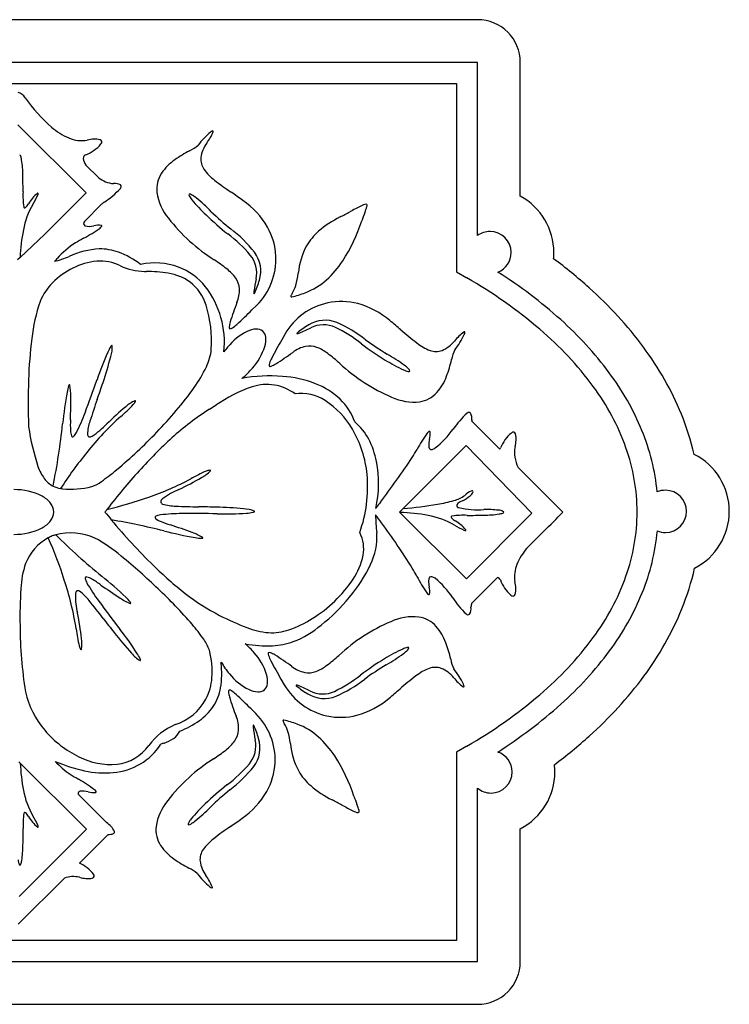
# Model space of a CAD drawing. Extents: x -0.04 to 8.28, y -0.08 to 5.68.
# Tile 2 of 2: x 4.13 to 8.28, y -0.08 to 5.68. Entities that reach past the tile are written whole.
import ezdxf

# ---------------------------------------------------------------- set-up
doc = ezdxf.new("R2010")
doc.units = 0

msp = doc.modelspace()

# ---------------------------------------------------------------- linework, layer by layer
at = {"color": 7, "linetype": 'CONTINUOUS'}
for p, q in [((6.808538, 5.433589), (1.422981, 5.433589)), ((6.808538, 4.419999), (6.808538, 5.433589)), ((1.546314, 5.310255), (6.685204, 5.310255)), ((6.685204, 5.310255), (6.685204, 4.279194)), ((4.118103, 5.068951), (4.517185, 4.669871)), ((4.590006, 4.75912), (4.516013, 4.833113)), ((4.517185, 4.669871), (4.272893, 4.425578)), ((4.50721, 4.502919), (4.607729, 4.603439)), ((4.272893, 4.425578), (4.131446, 4.292138)), ((4.131446, 4.292138), (4.116216, 4.277769)), ((6.685204, 4.279194), (6.685204, 4.208387)), ((4.859029, 4.210785), (4.868087, 4.210528)), ((6.685204, 4.208387), (6.746356, 4.172685)), ((5.487833, 3.984948), (5.516079, 4.01263)), ((5.682239, 3.844696), (5.662651, 3.810333)), ((4.180342, 3.301953), (4.180342, 3.301953)), ((6.938466, 3.170739), (6.77531, 3.333894)), ((6.373353, 2.822902), (6.741381, 3.190927)), ((6.741381, 3.190927), (7.125278, 2.795024)), ((6.938775, 3.171134), (6.938466, 3.170739)), ((7.3074, 2.801807), (7.045417, 3.063789)), ((4.640346, 2.818882), (4.640346, 2.818883)), ((6.211418, 2.785671), (6.211418, 2.785671)), ((6.35226, 2.801808), (6.373353, 2.822902)), ((6.354077, 2.799991), (6.35226, 2.801808)), ((6.743616, 2.410453), (6.354077, 2.799991)), ((7.125278, 2.795024), (6.743616, 2.410453)), ((7.095438, 2.589846), (7.195628, 2.690037)), ((6.773547, 2.267953), (6.925064, 2.419471)), ((5.306885, 1.91827), (5.307276, 1.920599)), ((5.657724, 1.82501), (5.677316, 1.790638)), ((5.511156, 1.622705), (5.482901, 1.650395)), ((6.746354, 1.432267), (6.685204, 1.396566)), ((6.685204, 1.396566), (6.685204, 1.325758)), ((4.124101, 1.341002), (4.132171, 1.332932)), ((4.132171, 1.332932), (4.519097, 0.94601)), ((6.685204, 1.325758), (6.685204, 0.294701)), ((6.808538, 0.171369), (6.808538, 1.186828)), ((4.637123, 0.98496), (4.470547, 1.151534)), ((4.519097, 0.94601), (4.125396, 0.552309)), ((4.477924, 0.74786), (4.645531, 0.91547)), ((4.120014, 0.389951), (4.389952, 0.659888)), ((6.685204, 0.294701), (1.546314, 0.294701)), ((1.422981, 0.171369), (6.808538, 0.171369))]:
    msp.add_line(p, q, dxfattribs=at)
for centre, radius, start, end in [((4.106492, 5.198137), 0.060776, 27.119514, 77.712766), ((4.986693, 5.817795), 1.016298, 215.62379, 228.639069), ((4.570776, 5.350099), 0.390437, 229.096628, 246.672066), ((5.568465, 4.646521), 0.497952, 130.388801, 142.566889), ((4.97761, 5.142561), 0.30553, 323.484411, 337.71464), ((5.267754, 5.001282), 0.032902, 107.640892, 131.841658), ((5.257889, 5.029171), 0.003467, 314.490086, 451.755645), ((4.492236, 5.165619), 0.189939, 246.390359, 279.626887), ((4.438454, 5.095228), 0.216166, 291.10535, 319.970005), ((4.567991, 4.826073), 0.158508, 78.439013, 106.11303), ((4.594735, 4.967585), 0.014668, 309.041733, 429.973696), ((5.374303, 4.850297), 0.187202, 143.838885, 171.941708), ((5.506472, 4.192744), 0.819034, 117.944469, 124.999018), ((5.04127, 5.095955), 0.19725, 294.369823, 311.92316), ((4.128019, 4.884102), 0.006639, 6.558484, 84.690711), ((4.041795, 4.849277), 0.099406, 8.274486, 20.974716), ((3.489416, 4.767673), 0.65778, 0.373149, 8.384189), ((4.522564, 4.872915), 0.021579, 106.896063, 186.130317), ((4.581897, 4.881012), 0.081456, 187.33637, 216.018071), ((5.205066, 4.618999), 0.296997, 124.532698, 146.073902), ((5.292892, 4.867741), 0.104314, 175.161583, 214.693091), ((5.102232, 4.691182), 0.1714, 146.909868, 186.126561), ((5.442171, 4.975198), 0.288236, 215.366044, 233.126019), ((-0.417535, 4.67512), 4.565744, 0.007286, 1.215299), ((4.693782, 4.891306), 0.168056, 231.86565, 264.668748), ((6.403498, 6.201652), 1.846494, 232.099562, 235.842477), ((4.572846, 4.652378), 0.425277, 176.856268, 188.639866), ((4.387079, 4.483635), 0.240695, 130.046192, 149.381288), ((4.234189, 4.666301), 0.002537, 22.607207, 141.125156), ((4.343081, 5.039214), 0.508026, 303.598497, 317.50588), ((4.68605, 4.650635), 0.073765, 63.888578, 96.134673), ((4.708902, 4.706825), 0.013905, 309.104973, 406.261315), ((5.239623, 4.719728), 0.311356, 188.652064, 219.571724), ((2.260236, 0.196829), 5.449096, 54.362972, 55.243031), ((3.875511, 4.814544), 0.391886, 327.22035, 336.323755), ((4.216195, 4.666269), 0.020361, 333.470392, 362.836342), ((5.258541, 3.770939), 1.056698, 126.891227, 128.016736), ((5.125874, 4.658305), 0.007116, 138.480175, 226.825693), ((5.121894, 4.642581), 0.020485, 52.517503, 93.771456), ((5.245896, 4.719097), 0.141249, 207.848123, 219.475368), ((5.023443, 4.467943), 0.220777, 51.355678, 59.841886), ((5.877902, 5.23582), 0.957602, 219.299585, 226.547605), ((4.540293, 3.865497), 0.99303, 44.370633, 51.28986), ((5.155782, 4.223303), 0.48965, 30.144536, 55.212743), ((4.618498, 4.365411), 0.476589, 150.184866, 169.420744), ((4.15807, 4.588254), 0.005679, 177.602717, 310.659171), ((4.105517, 4.648376), 0.085532, 311.12394, 330.475875), ((6.433566, 5.77633), 1.697098, 225.787484, 230.910936), ((1.144299, 13.873472), 10.532194, 297.474569, 297.828886), ((7.023033, 2.769037), 2.032405, 116.204597, 118.249543), ((6.167403, 4.521104), 0.082799, 97.785327, 120.348561), ((7.355566, 4.080157), 1.296911, 158.533824, 160.830392), ((5.880611, 4.6683), 0.291062, 337.040877, 344.534556), ((6.154872, 4.595409), 0.007843, 322.980411, 440.347696), ((4.520024, 4.491477), 0.017179, 138.237032, 234.216817), ((5.827952, 5.16377), 1.048235, 217.794397, 237.68052), ((6.523742, 5.909009), 1.890488, 226.370041, 231.489828), ((6.27404, 3.98933), 0.603869, 116.62909, 130.954289), ((5.149241, 4.82914), 1.033154, 327.337328, 341.774841), ((5.139992, 4.257142), 1.009153, 168.814092, 178.012685), ((4.105296, 5.15493), 0.848807, 297.928229, 305.56751), ((4.536622, 4.560844), 0.08746, 252.264198, 287.238738), ((4.59034, 4.38514), 0.096273, 80.408213, 106.783347), ((4.577035, 4.493827), 0.036663, 306.835524, 327.543207), ((4.604994, 4.476523), 0.003806, 321.458034, 428.610857), ((4.898813, 3.844512), 0.770486, 38.315002, 52.907279), ((5.249883, 4.282218), 0.378708, 2.72444, 29.586153), ((6.108609, 4.181966), 0.349954, 131.171248, 149.31321), ((6.881912, 4.321908), 0.122497, 90.136576, 126.797284), ((6.881616, 4.320857), 0.123548, 359.998957, 449.99826), ((5.750182, 2.191554), 2.540687, 119.402608, 120.658748), ((4.873519, 3.794531), 0.792007, 40.268647, 53.319792), ((4.694209, 3.99132), 0.454124, 121.841673, 139.614633), ((4.619565, 3.8688), 0.47415, 93.006436, 115.153789), ((4.59672, 4.020399), 0.321905, 70.161892, 90.360283), ((4.534549, 3.859183), 0.494667, 52.414685, 69.725124), ((5.359955, 4.21347), 0.179955, 342.41014, 397.172341), ((6.181892, 4.159736), 0.424714, 151.78038, 174.62888), ((4.238329, 4.697131), 0.43773, 282.326277, 294.237646), ((4.29337, 4.325526), 0.067933, 304.425959, 323.96038), ((4.611184, 3.895625), 0.37582, 94.784769, 117.145983), ((4.601454, 4.017359), 0.253699, 62.712308, 94.888076), ((4.561447, 3.224782), 1.267936, 52.051228, 56.16027), ((5.351048, 4.20118), 0.164804, 347.958186, 399.705245), ((5.245934, 4.28355), 0.382591, 314.917912, 362.497053), ((5.545979, 4.580823), 0.565164, 312.064632, 326.823528), ((6.881751, 4.320944), 0.123414, 291.808875, 359.958351), ((4.640636, 3.827891), 0.449555, 116.547384, 135.278187), ((4.867118, 4.573879), 0.363184, 245.717586, 268.723779), ((4.920204, 3.848761), 0.411079, 70.309748, 101.781917), ((4.864435, 3.360796), 0.84974, 80.939795, 89.753726), ((4.926328, 3.889457), 0.370784, 38.541756, 69.081693), ((5.186926, 4.022583), 0.254192, 35.924002, 52.640704), ((4.951601, 3.904344), 0.299248, 54.440652, 81.032651), ((5.291387, 4.100471), 0.123915, 4.153765, 35.098853), ((6.261246, 3.999887), 0.767393, 167.437537, 173.033305), ((5.129111, 4.263683), 0.415757, 334.088495, 345.429066), ((5.222085, 4.267357), 0.54123, 345.113395, 352.79663), ((5.669514, 4.44405), 0.38086, 289.892986, 312.053054), ((5.310203, 1.682725), 2.874445, 49.605338, 60.02461), ((5.417926, 1.830915), 2.814582, 48.17536, 57.562718), ((4.544636, 3.916453), 0.31906, 134.447455, 158.31524), ((4.955728, 3.928803), 0.277163, 17.7514, 52.193571), ((4.78942, 3.793743), 0.537607, 354.291741, 397.42889), ((5.222223, 4.101838), 0.192903, 337.509129, 362.260482), ((5.533154, 4.087482), 0.034079, 170.739894, 190.92032), ((5.547575, 4.191188), 0.207338, 328.112634, 342.346743), ((5.236822, 3.698858), 1.044037, 161.256216, 173.50812), ((5.501285, 4.081852), 0.001794, 207.424678, 364.882109), ((5.719508, 4.06514), 0.003809, 157.685504, 294.998585), ((5.785804, 4.040679), 0.074471, 146.611984, 159.642341), ((5.62776, 4.499861), 0.448007, 282.02759, 292.486429), ((6.010673, 3.655839), 0.378706, 75.152056, 102.013543), ((4.551307, 3.80434), 0.700292, 356.0191, 377.361519), ((7.000773, 3.403173), 1.717989, 158.670954, 162.683541), ((3.501596, 5.969926), 2.808073, 312.529787, 315.018159), ((6.012961, 3.65237), 0.382578, 102.240544, 149.820563), ((5.977635, 3.549846), 0.489649, 49.525529, 74.593509), ((5.916189, 3.744806), 0.179951, 67.565784, 122.328417), ((2.820849, -0.274045), 5.448162, 49.49469, 50.374978), ((5.904399, 2.371752), 2.087151, 36.653485, 48.226324), ((5.36399, 3.882861), 0.009719, 162.193, 238.463221), ((5.494009, 3.872085), 0.139949, 162.344529, 174.362178), ((5.359822, 3.895595), 0.021038, 267.504132, 311.382811), ((5.239402, 4.074975), 0.236924, 304.538954, 312.60287), ((5.520776, 3.736082), 0.137199, 93.647901, 116.037718), ((5.516262, 3.817832), 0.055332, 51.485137, 94.368342), ((5.513392, 3.820279), 0.055333, 4.695165, 47.578592), ((6.023459, 3.534347), 0.41573, 119.308137, 130.649394), ((5.480378, 4.562031), 0.767313, 291.70439, 297.300617), ((5.906569, 3.733064), 0.164801, 65.032473, 116.780838), ((5.634779, 3.167803), 0.791998, 51.417447, 64.468821), ((5.676682, 3.204979), 0.770477, 51.830434, 66.422711), ((7.573439, 5.259728), 1.846415, 228.895027, 232.637942), ((5.889497, 2.359622), 1.983512, 36.435551, 49.678349), ((6.788238, 3.490448), 2.60926, 172.812739, 178.108218), ((5.617482, 3.544707), 0.351613, 116.50771, 140.6738), ((5.431952, 3.811861), 0.1372, 343.025259, 365.415076), ((8.087503, 2.394458), 2.807954, 149.719282, 152.207655), ((5.752947, 3.847998), 0.001794, 99.859308, 257.307424), ((5.750285, 3.880248), 0.034076, 273.816059, 293.998077), ((7.154524, 5.180727), 1.69715, 233.827303, 238.950525), ((6.911974, 3.611384), 0.305543, 127.023291, 141.253062), ((6.281937, 4.056623), 0.497952, 322.170493, 334.348581), ((6.731005, 3.853606), 0.003468, 12.984562, 150.243398), ((6.701529, 3.856052), 0.032897, 332.894245, 357.096824), ((4.864563, 3.641476), 0.240731, 147.539215, 156.611957), ((4.50597, 3.76622), 0.164701, 340.613546, 363.483829), ((4.680586, 3.758933), 0.02246, 127.151735, 148.460528), ((4.668476, 3.775322), 0.002097, 25.597541, 133.865126), ((4.968617, 3.778449), 0.282209, 333.448118, 355.38089), ((5.676076, 3.489514), 0.431952, 139.93608, 144.512946), ((5.227755, 3.877209), 0.351591, 318.387369, 342.555045), ((5.843266, 3.583205), 0.192902, 102.477286, 127.228639), ((5.824349, 3.649747), 0.123912, 69.638947, 100.584035), ((5.775602, 3.528908), 0.254188, 52.097853, 68.814554), ((7.259937, 5.301688), 1.890562, 233.247551, 238.36688), ((6.631923, 4.018083), 0.288222, 231.612375, 249.372578), ((6.565983, 3.846386), 0.10431, 250.045721, 289.577452), ((6.528402, 3.920681), 0.187198, 292.797029, 320.8994), ((6.850698, 3.661108), 0.197247, 152.815359, 170.368924), ((6.507846, 2.920053), 2.035395, 156.335051, 161.172159), ((2.738895, 4.201528), 1.983897, 341.134457, 345.701242), ((5.812902, 3.592991), 0.236905, 152.135004, 160.199149), ((4.715096, 5.12556), 1.718057, 302.054319, 306.066676), ((5.163167, 2.721079), 1.267908, 48.576874, 52.685916), ((6.773105, 4.505752), 0.957555, 238.190297, 245.438546), ((5.788205, 2.863641), 0.992969, 53.447559, 60.367016), ((5.858868, 3.881226), 0.819024, 339.738793, 346.793342), ((4.47679, 4.00612), 0.824093, 324.733619, 334.573962), ((5.179445, 3.907762), 0.408104, 307.658002, 319.684565), ((5.608805, 3.66381), 0.021036, 153.356148, 197.237036), ((5.595432, 3.664602), 0.00972, 226.282743, 302.549688), ((5.551935, 3.7876), 0.139948, 290.375422, 302.392614), ((6.716148, 4.439155), 1.048224, 227.057721, 246.943844), ((6.434184, 3.763126), 0.141246, 245.26302, 256.890722), ((6.247888, 3.484115), 0.220767, 44.893733, 53.38017), ((6.391734, 3.62374), 0.020485, 10.968008, 52.223071), ((7.86424, 3.438491), 3.686428, 177.853191, 182.122608), ((-3.039864, 6.237429), 8.072256, 339.294878, 340.756359), ((5.597439, 2.583241), 1.015541, 86.093068, 99.56016), ((5.62344, 2.942114), 0.655731, 68.796674, 86.223099), ((6.405928, 3.63159), 0.007116, 237.917244, 326.261778), ((6.347772, 3.698172), 0.29699, 318.664351, 340.205555), ((6.323378, 2.683064), 1.565175, 22.414279, 36.66688), ((4.634202, 3.466866), 0.231364, 161.391696, 170.634221), ((4.427953, 3.536929), 0.013553, 134.276517, 163.872612), ((4.419491, 3.544919), 0.001983, 10.019901, 120.26751), ((4.188598, 3.490173), 0.239275, 357.22976, 373.311449), ((-4.064834, 6.477273), 9.158106, 340.76431, 341.425273), ((3.37743, 4.794357), 2.176824, 315.529378, 324.501208), ((5.753862, 2.745724), 0.831985, 108.576813, 125.018107), ((5.576132, 3.277141), 0.271636, 52.851752, 108.751192), ((5.702995, 3.147022), 0.435922, 46.331278, 68.804402), ((6.356253, 2.70388), 1.403534, 19.760065, 36.445763), ((7.233143, 3.0126), 2.869697, 170.129723, 173.884094), ((1.717034, 3.450012), 2.71071, 357.728577, 360.604445), ((7.74536, 2.334107), 3.357792, 160.407115, 162.671371), ((5.77743, 3.247364), 0.249095, 56.190907, 98.603326), ((5.758048, 3.208423), 0.353504, 20.056467, 45.91401), ((6.436397, 3.757222), 0.311352, 245.165522, 276.085181), ((6.44374, 3.617089), 0.171398, 278.610868, 317.827783), ((5.734216, 2.218148), 1.552634, 129.361382, 134.899431), ((4.287848, 3.893011), 0.684788, 309.135126, 317.604169), ((4.882015, 3.274463), 0.19577, 114.016028, 132.593154), ((4.740261, 3.481752), 0.0734, 316.571939, 333.32329), ((4.803876, 3.450872), 0.002862, 313.568563, 482.500728), ((6.030621, 2.139549), 1.491387, 122.050262, 132.686113), ((4.285406, 4.958351), 1.823977, 301.528201, 302.911075), ((5.656079, 3.045407), 0.484561, 30.036538, 57.556056), ((5.069688, 3.312919), 0.644756, 177.363507, 182.946678), ((3.579285, 3.719286), 0.990429, 332.867963, 340.176884), ((5.832469, 2.119115), 1.667889, 131.832861, 141.747092), ((7.086645, 3.002819), 0.508026, 131.938334, 145.845716), ((6.757819, 3.371847), 0.013904, 43.179349, 140.338166), ((6.701404, 3.34954), 0.07377, 353.309259, 385.554231), ((5.630714, 3.522633), 1.467064, 188.651457, 198.036298), ((0.776727, 3.68641), 3.621804, 348.337061, 354.167138), ((4.779276, 3.24755), 0.25452, 160.088578, 177.721885), ((4.3233, 3.61016), 0.429639, 302.244743, 317.146507), ((5.521623, 2.961067), 0.643201, 5.382879, 30.545286), ((5.88077, 3.07868), 0.326824, 27.2081, 50.167781), ((6.222593, 3.603901), 0.544602, 308.430029, 324.550032), ((6.808759, 3.341456), 0.034091, 180.860159, 188.285614), ((6.716107, 3.328845), 0.059418, 4.874573, 7.444983), ((4.516331, 3.280347), 0.090549, 180.362047, 201.015173), ((4.438612, 3.249629), 0.007029, 194.449684, 314.146368), ((4.39348, 3.299944), 0.074615, 312.103908, 334.31892), ((4.540593, 3.256398), 0.015688, 175.35712, 238.712313), ((4.538224, 3.267475), 0.025156, 256.721015, 304.654008), ((2.76175, 5.353208), 3.007854, 310.044869, 316.148634), ((6.897536, 1.172513), 2.790048, 132.308624, 137.892025), ((5.73827, 3.00382), 0.487786, 11.172158, 27.375169), ((7.200145, 2.763861), 0.848921, 143.877487, 151.516081), ((6.54356, 3.242046), 0.036672, 121.910911, 142.615412), ((6.685789, 3.192382), 0.162775, 167.462813, 180.417097), ((6.526518, 3.270176), 0.003807, 20.835526, 127.993097), ((6.434998, 3.256411), 0.096273, 342.659476, 369.035289), ((7.14359, 3.097643), 0.216173, 129.475713, 158.340142), ((7.01746, 3.255157), 0.014668, 19.469828, 140.40316), ((6.875691, 3.229782), 0.158514, 343.332775, 371.006341), ((6.585924, 2.793748), 1.280263, 5.658939, 22.315229), ((6.553266, 3.189755), 0.030282, 177.269741, 215.213422), ((6.538318, 3.18144), 0.0134, 223.043592, 284.919386), ((6.52901, 3.222206), 0.055209, 283.360929, 305.531895), ((6.920838, 3.186618), 0.023696, 319.19655, 337.189328), ((7.221359, 3.151467), 0.196579, 170.379775, 206.488772), ((6.613007, 2.799877), 1.129449, 0.131818, 19.58046), ((6.24723, 1.730829), 2.234514, 140.513077, 147.243167), ((2.236495, 5.911918), 5.033831, 322.675194, 326.325314), ((4.252164, 4.437783), 2.541364, 328.786491, 330.042173), ((4.49706, 3.159837), 0.276855, 199.284906, 215.88306), ((5.589023, 2.971566), 0.64046, 346.605474, 371.415947), ((4.390333, 3.084338), 0.146137, 216.42634, 242.896909), ((3.880457, 4.019065), 1.266752, 304.982825, 310.133307), ((7.251274, 0.830369), 3.28194, 137.601538, 142.706741), ((4.373918, 4.40912), 1.602286, 288.566983, 298.158194), ((4.405532, 4.342433), 1.552623, 294.95828, 300.496328), ((5.479908, 2.40777), 0.684811, 112.253872, 120.722686), ((5.103775, 3.178622), 0.195777, 297.265154, 315.841825), ((5.249582, 2.974153), 0.073401, 96.537387, 113.288511), ((5.242493, 3.044511), 0.002862, 307.353688, 476.288241), ((5.372913, 2.94965), 0.792331, 340.224784, 365.196065), ((4.390333, 3.084338), 0.146137, 242.896909, 261.24248), ((4.390333, 3.084338), 0.146137, 261.24248, 265.29443), ((4.429307, 3.430344), 0.494285, 264.082186, 284.315996), ((4.488624, 3.134064), 0.193184, 289.002901, 307.68635), ((4.102213, 2.591335), 0.342028, 62.5936, 91.174221), ((4.184503, 2.754247), 0.159534, 38.424123, 61.898955), ((4.05443, 5.22265), 2.47559, 283.657443, 289.581242), ((5.226555, 2.53849), 0.429626, 112.712351, 127.614572), ((6.62438, 3.049455), 0.185645, 284.242494, 306.108045), ((6.642544, 3.03771), 0.186092, 294.695364, 311.017863), ((6.827425, 2.801153), 0.135777, 114.193019, 133.605027), ((6.731344, 2.940445), 0.054519, 307.688765, 338.187051), ((6.776333, 2.921459), 0.005769, 347.265747, 502.075787), ((7.90814, 2.806769), 0.123051, 89.943711, 113.057213), ((7.908262, 2.806273), 0.123548, 0.00124, 90.000152), ((4.243547, 2.800987), 0.084229, 1.012734, 38.476441), ((4.978836, 2.858257), 0.025155, 125.204788, 173.138878), ((4.969253, 2.864297), 0.015688, 191.151449, 254.505158), ((5.043135, 3.09143), 0.254521, 252.136807, 269.769887), ((5.206901, 6.190685), 3.35782, 267.187034, 269.45129), ((5.029912, -6.323472), 9.157636, 88.432842, 89.093804), ((5.236163, 0.84734), 1.983891, 84.156641, 88.723427), ((4.929423, 3.778382), 1.599229, 323.324899, 323.692508), ((7.26011, 2.069531), 1.290803, 142.252333, 143.824047), ((6.15447, 5.419771), 2.606077, 274.817932, 279.259403), ((6.442169, 3.649909), 0.812986, 279.317756, 286.278427), ((6.699111, 2.841077), 0.012908, 163.280114, 269.925023), ((6.744551, 2.799002), 0.07374, 109.206328, 141.614622), ((6.811122, 3.313814), 0.498399, 257.010321, 273.961354), ((4.243546, 2.803964), 0.08423, 321.523805, 358.987736), ((7.226506, 4.869619), 3.320628, 218.502544, 219.515874), ((7.251274, 0.830369), 3.28194, 142.746688, 143.0683), ((4.05443, 5.22265), 2.47559, 283.641687, 283.657443), ((4.582515, 2.874973), 0.080526, 313.845718, 314.651293), ((7.251274, 0.830369), 3.28194, 142.706741, 142.746688), ((4.6812, 2.775248), 0.059774, 133.115695, 134.765097), ((4.927781, 2.770883), 0.007029, 115.709846, 235.410318), ((4.959479, 2.711186), 0.074614, 95.540727, 117.755058), ((5.072815, 1.802356), 0.990458, 89.681603, 96.990295), ((5.157625, -5.280301), 8.073489, 89.101575, 90.562827), ((5.330872, 4.827042), 2.035382, 268.686519, 273.523627), ((5.435966, 2.656233), 0.164704, 66.373104, 89.243387), ((5.442339, 3.035853), 0.240731, 273.245397, 282.31814), ((5.489258, 2.82268), 0.022458, 281.397782, 302.707257), ((5.500474, 2.805667), 0.002097, 295.988578, 404.255254), ((4.283404, 1.253316), 2.462793, 37.129532, 38.477114), ((7.345207, 2.804314), 1.133942, 180.942072, 186.287715), ((6.325226, 1.761067), 1.039324, 79.23175, 88.409292), ((6.434618, 2.306882), 0.482713, 60.264497, 79.883097), ((6.659924, 2.772958), 0.00568, 87.600088, 220.656703), ((6.72004, 2.825509), 0.085526, 221.125029, 240.477875), ((6.724051, 2.358144), 0.425316, 86.856517, 98.639429), ((6.746839, 7.348326), 4.565507, 270.006722, 271.214735), ((6.839343, 3.441593), 0.657761, 270.373034, 278.384303), ((6.861334, 2.210179), 0.606633, 83.44205, 91.49063), ((6.932942, 2.766398), 0.046502, 50.720927, 92.866473), ((6.920947, 2.889238), 0.099411, 278.273828, 290.974058), ((6.955772, 2.803009), 0.006639, 276.559909, 354.689286), ((5.209316, 4.788156), 2.889211, 313.431973, 316.567002), ((6.613029, 2.805073), 1.129427, 340.419349, 359.868219), ((7.908259, 2.806278), 0.123551, 270.001229, 359.998771), ((4.102216, 3.013622), 0.342032, 268.825344, 297.405514), ((4.184505, 2.850701), 0.159531, 298.100818, 321.576104), ((7.226506, 4.869619), 3.320628, 219.515874, 225.803081), ((3.880573, -1.725933), 4.550747, 76.122854, 80.076558), ((4.98338, 2.833272), 0.090547, 228.844609, 249.49728), ((5.204513, 3.341601), 0.644784, 246.912166, 252.495109), ((4.178558, 0.146364), 2.711135, 69.25285, 72.12826), ((2.168174, -0.211197), 5.034401, 32.23725, 35.886912), ((6.886207, 3.05551), 0.391878, 237.220726, 246.324131), ((6.5553, 2.543947), 0.2407, 40.045765, 59.380634), ((4.440115, 2.389516), 0.298672, 118.994992, 158.120883), ((4.440115, 2.389516), 0.298672, 113.918713, 118.994992), ((2.33734, 1.76209), 2.150229, 17.383982, 24.411512), ((4.427712, 2.332058), 0.347895, 104.732149, 108.205305), ((4.427712, 2.332058), 0.347895, 66.026377, 104.732149), ((6.956939, 5.318811), 3.725104, 225.354548, 230.926267), ((5.667515, 5.476128), 2.869693, 255.974377, 259.728748), ((5.067526, 2.453332), 0.23927, 56.547032, 72.628949), ((5.199081, 2.879703), 0.23136, 259.224049, 268.466574), ((5.198428, 2.65125), 0.001983, 309.583259, 419.829968), ((5.944752, 2.587885), 0.197416, 348.607984, 388.333424), ((5.86871, 2.652805), 0.350442, 333.328317, 364.470959), ((6.737938, 2.714834), 0.020363, 243.471419, 272.837595), ((6.737971, 2.696839), 0.002537, 292.607813, 411.12455), ((6.589086, 2.810509), 1.277147, 337.900324, 354.687465), ((7.908234, 2.80578), 0.123052, 247.299816, 270.012613), ((4.183376, 1.925915), 0.820347, 48.862654, 61.955603), ((5.193838, 2.661946), 0.013553, 265.990896, 295.586991), ((2.423524, -0.270209), 3.634033, 46.189159, 50.74472), ((5.758072, 2.625805), 0.387908, 326.00983, 348.563759), ((7.372458, 2.358107), 0.361169, 140.086169, 157.584595), ((4.636282, 2.336865), 0.500916, 160.894901, 178.082281), ((6.496684, 4.113449), 2.269719, 225.7046, 231.941883), ((5.396239, 2.864067), 0.867784, 319.746024, 334.866862), ((7.210206, 2.424538), 0.185845, 157.443397, 188.938503), ((4.519229, 2.415235), 0.007029, 71.274488, 190.974099), ((4.50241, 2.333375), 0.090549, 57.186695, 77.839139), ((2.791673, 0.205933), 2.869675, 46.954377, 50.708749), ((4.222183, 1.212981), 2.539669, 28.52096, 29.778016), ((7.209471, 2.811508), 0.848635, 207.046446, 214.686413), ((6.552358, 2.402124), 0.030283, 143.348008, 181.291243), ((6.537623, 2.410813), 0.0134, 73.645013, 135.520807), ((6.527298, 2.370296), 0.055205, 53.032405, 75.203826), ((6.356242, 2.901088), 1.403549, 323.554095, 340.239564), ((2.788615, 1.86259), 1.689987, 8.701529, 18.703601), ((4.586037, 2.425478), 0.074613, 188.929862, 211.144647), ((5.382573, 2.877502), 0.990444, 209.692617, 217.001309), ((4.226858, 1.85237), 0.644783, 54.187989, 59.770931), ((6.176406, 4.583903), 2.71112, 234.554159, 237.429569), ((5.434507, 2.840709), 0.776335, 301.60062, 326.209481), ((6.684773, 2.396175), 0.162776, 178.145923, 191.100207), ((6.432441, 2.338457), 0.096285, 349.52986, 375.900923), ((6.211432, 1.996438), 0.544556, 34.011637, 50.133008), ((6.921701, 2.398593), 0.021147, 16.717165, 80.848572), ((7.144792, 2.4794), 0.216164, 200.223523, 229.088629), ((6.873678, 2.354022), 0.158507, 347.556653, 375.23067), ((6.488302, 2.19141), 2.358241, 176.055663, 181.337856), ((4.884058, 2.314456), 0.429605, 179.067721, 193.970627), ((4.479656, 2.322094), 0.025154, 133.539987, 181.476489), ((4.46909, 2.326169), 0.01569, 52.179334, 115.529649), ((4.331066, 2.131221), 0.254539, 36.91325, 54.545874), ((2.928405, 0.223985), 2.927973, 41.01027, 46.623904), ((5.839128, 3.261327), 1.193437, 231.579453, 243.046219), ((6.541324, 2.350079), 0.036649, 215.951026, 236.6628), ((6.5236, 2.322401), 0.003807, 230.585123, 337.741416), ((7.014761, 2.325102), 0.014667, 218.160367, 339.091646), ((6.3275, 2.91975), 1.560616, 323.432312, 337.797461), ((1.943399, 0.148425), 3.357875, 37.231366, 39.495621), ((11.113145, 7.040516), 8.0734, 216.120015, 217.581267), ((4.857374, 2.492871), 0.239276, 234.053944, 250.135405), ((4.594033, 2.132658), 0.231358, 38.216695, 47.45922), ((4.765528, 2.266947), 0.013555, 11.097076, 40.693397), ((4.776848, 2.269656), 0.001984, 246.84284, 357.089549), ((5.188413, 3.022262), 1.128696, 308.623331, 320.434358), ((7.090264, 2.575635), 0.508039, 212.717439, 226.624137), ((6.865478, 2.241506), 0.09566, 163.950492, 177.649161), ((2.946806, 1.895208), 1.552752, 6.186994, 11.724584), ((6.093047, 3.766495), 1.758826, 243.132283, 248.82654), ((6.752276, 2.214963), 0.013905, 218.22251, 315.377899), ((6.696446, 2.238676), 0.073763, 333.006506, 365.253499), ((6.699822, 2.151532), 2.569164, 180.338576, 188.98476), ((11.875487, 7.767724), 9.160164, 217.589239, 218.249972), ((4.386499, 1.493601), 0.994593, 34.570048, 40.938324), ((5.481392, 2.743408), 0.668984, 289.472334, 302.547237), ((5.509697, 2.600393), 0.598687, 291.592801, 309.802631), ((6.711224, 1.196192), 1.048215, 113.056307, 132.942658), ((6.43147, 1.878116), 0.31135, 83.914194, 114.833853), ((6.438816, 2.018245), 0.171399, 42.172329, 81.389021), ((6.342847, 1.937157), 0.296995, 19.795071, 41.336275), ((5.140287, 2.189387), 0.68484, 185.961108, 194.429464), ((6.246039, 3.317018), 1.983883, 217.959414, 222.5262), ((3.110999, 0.863597), 2.035484, 33.159368, 37.996247), ((5.623284, 2.545682), 0.450763, 248.458125, 265.110994), ((5.603867, 2.406759), 0.310781, 266.494949, 288.873643), ((4.548462, 2.035739), 0.073409, 193.395072, 210.145056), ((4.297371, 2.030518), 0.195782, 350.841653, 369.417641), ((5.020422, 1.922257), 0.229474, 17.950602, 36.249703), ((5.57312, 2.716618), 0.697439, 259.75069, 272.834273), ((5.184175, 1.709568), 0.415955, 40.408085, 50.452017), ((5.584414, 2.468002), 0.44857, 272.963686, 288.94115), ((5.853946, 1.754116), 0.819022, 13.206114, 20.260662), ((5.889492, 3.245334), 1.983515, 310.321736, 323.564534), ((4.487796, 1.99939), 0.002862, 190.394337, 359.333413), ((4.91475, 2.076179), 0.164697, 217.438708, 240.309445), ((4.614116, 1.844302), 0.240733, 24.362885, 33.435627), ((4.764035, 1.867192), 0.491074, 356.014395, 374.841719), ((5.238023, 1.745713), 0.3516, 17.444425, 41.611422), ((5.603879, 1.971526), 0.021033, 162.760944, 206.64647), ((5.590509, 1.970733), 0.009721, 57.45343, 133.71321), ((5.807959, 2.042334), 0.236882, 199.799744, 207.864347), ((5.547, 1.84772), 0.139967, 57.605208, 69.621486), ((4.710105, 0.509707), 1.718151, 53.932777, 57.944905), ((5.158244, 2.91427), 1.267919, 307.313684, 311.422726), ((6.768212, 1.129529), 0.957615, 114.561683, 121.809474), ((5.783238, 2.771757), 0.993046, 299.633353, 306.552351), ((6.429264, 1.872206), 0.14125, 103.11027, 114.737287), ((6.242958, 2.151235), 0.220784, 306.618912, 315.104891), ((6.401005, 2.003745), 0.007116, 33.743674, 122.088602), ((6.386811, 2.011594), 0.020485, 307.780754, 349.034929), ((5.906722, 3.231282), 2.084167, 311.795378, 323.445483), ((4.83345, 1.935183), 0.002097, 262.429163, 370.694203), ((4.813106, 1.934014), 0.022459, 3.979363, 25.287928), ((4.824656, 1.854736), 0.486396, 350.414979, 367.5055), ((4.954148, 1.981065), 0.358268, 350.283426, 350.935221), ((5.665731, 2.120662), 0.407978, 208.719528, 220.558212), ((8.082259, 3.240687), 2.807581, 207.791911, 210.280512), ((5.770674, 2.106427), 0.25419, 291.18612, 307.902822), ((7.254939, 0.333729), 1.890452, 121.632499, 126.752286), ((7.149558, 0.454659), 1.697084, 121.049151, 126.172603), ((6.84577, 1.974229), 0.197242, 189.632166, 207.185959), ((5.627764, 2.078215), 0.351614, 219.325896, 243.491986), ((5.44223, 1.81106), 0.1372, 354.584924, 376.974741), ((5.838341, 2.052125), 0.192897, 232.771585, 257.523165), ((5.819426, 1.985584), 0.123909, 259.415926, 290.361239), ((5.629859, 2.467537), 0.792001, 295.530653, 308.581798), ((6.626996, 1.617262), 0.288211, 110.627382, 128.387813), ((6.56106, 1.788948), 0.10431, 70.422659, 109.954168), ((6.523479, 1.714654), 0.187198, 39.1006, 67.202971), ((6.277015, 1.578716), 0.49795, 25.650958, 37.829045), ((4.927369, 1.857047), 0.327432, 332.737202, 355.798753), ((5.523672, 1.802642), 0.055331, 312.420342, 355.304653), ((6.008039, 1.982967), 0.382581, 210.179807, 257.759387), ((5.748024, 1.787336), 0.001794, 102.676697, 260.124813), ((5.745365, 1.755088), 0.034072, 66.005428, 86.187445), ((5.671755, 2.430362), 0.770484, 293.577302, 308.169351), ((7.568417, 0.375712), 1.846271, 127.361508, 131.104652), ((6.907048, 2.023947), 0.305539, 218.746824, 232.976823), ((6.696606, 1.779283), 0.032897, 2.903176, 27.105755), ((4.664791, 1.862448), 0.514968, 192.578342, 220.975728), ((5.014399, 1.824682), 0.294304, 326.908816, 350.033435), ((5.359068, 1.752474), 0.009721, 121.553346, 197.814968), ((5.489099, 1.763251), 0.139963, 185.638394, 197.6549), ((5.354899, 1.739743), 0.021035, 48.617865, 92.502066), ((5.234496, 1.560392), 0.236889, 47.395987, 55.46059), ((3.496961, -0.334284), 2.807652, 44.981797, 47.470399), ((5.531055, 1.88684), 0.137199, 243.962282, 266.352099), ((5.526541, 1.805087), 0.05533, 265.63152, 308.515832), ((6.01854, 2.100987), 0.415733, 229.350035, 240.691292), ((5.475444, 1.073302), 0.767317, 62.698687, 68.294914), ((5.911263, 1.890532), 0.179954, 237.672813, 292.434365), ((5.901642, 1.902273), 0.164802, 243.220599, 294.967658), ((2.816711, 5.908427), 5.446928, 309.625074, 310.505591), ((6.726082, 1.781729), 0.003468, 209.757071, 347.014969), ((5.310179, 3.922234), 2.874463, 299.975686, 310.394958), ((4.944613, 1.855173), 0.311308, 287.667224, 331.589857), ((6.996035, 2.232225), 1.718185, 197.316688, 201.328816), ((5.972711, 2.085492), 0.489652, 285.406603, 310.474583), ((5.417203, 3.775036), 2.815804, 302.410576, 311.847354), ((4.998535, 1.840844), 0.316457, 305.057449, 326.025383), ((5.241016, 1.351788), 0.382585, 357.502689, 405.082269), ((6.005748, 1.979492), 0.378703, 257.98667, 284.848383), ((5.179334, 1.223012), 0.363666, 112.68322, 144.12098), ((4.856117, 2.045501), 0.56579, 291.729646, 304.958738), ((5.217304, 1.533498), 0.192899, 357.738845, 382.490424), ((5.673257, 1.581244), 0.003809, 65.01549, 202.323257), ((5.739561, 1.60571), 0.07448, 200.359379, 213.389279), ((5.581555, 1.146614), 0.44791, 67.514646, 77.975772), ((5.501328, 1.455197), 0.207335, 17.653407, 31.88706), ((5.623264, 1.202341), 0.380858, 47.946497, 70.106792), ((4.7415, 1.917536), 0.609068, 220.156285, 244.051501), ((4.962925, 1.567988), 0.113361, 305.915365, 334.908583), ((5.286466, 1.534863), 0.123912, 324.900743, 355.846056), ((5.528223, 1.547853), 0.034072, 169.079086, 189.260422), ((6.256323, 1.63546), 0.767395, 186.967448, 192.563217), ((5.496361, 1.553482), 0.001794, 355.121041, 512.572171), ((5.124151, 1.371639), 0.415795, 14.57115, 25.910806), ((5.175884, 1.379032), 0.541182, 7.203385, 14.887535), ((4.646863, 1.64533), 0.368691, 274.598741, 326.746418), ((5.907644, -0.972591), 2.596736, 111.076515, 111.517921), ((4.888298, 1.707968), 0.271371, 288.369888, 301.334909), ((5.182002, 1.612748), 0.254189, 307.359851, 324.076553), ((5.346123, 1.434157), 0.164806, 320.294572, 372.041414), ((5.355032, 1.421862), 0.179955, 322.828, 377.590201), ((6.13564, 1.486653), 0.424711, 185.371855, 208.220127), ((5.499725, 1.065563), 0.565167, 33.176215, 47.935111), ((4.668316, 1.591072), 0.266104, 276.449825, 324.39488), ((4.556537, 2.410567), 1.267939, 303.83885, 307.947892), ((6.887803, 1.280919), 0.123147, 0.130913, 71.721947), ((5.136536, 1.368758), 1.005003, 182.04292, 191.244717), ((4.653295, 1.62206), 0.421661, 221.384538, 237.155585), ((4.682427, 2.120565), 0.850599, 246.034616, 258.152369), ((4.661393, 1.734557), 0.409562, 242.927555, 275.157248), ((5.823031, 0.471565), 1.048237, 122.319597, 142.20572), ((4.8686, 1.840793), 0.791996, 306.680325, 319.731699), ((5.244957, 1.353116), 0.378709, 330.414251, 357.275964), ((5.103002, 0.817257), 1.03314, 18.22475, 32.662492), ((5.77433, 3.419802), 2.540249, 237.904205, 239.160804), ((4.626096, 1.841532), 0.565948, 257.934042, 275.101823), ((4.893893, 1.790826), 0.770487, 307.092307, 321.684584), ((6.062367, 1.46442), 0.349958, 210.686172, 228.827907), ((6.887398, 1.281203), 0.123551, 270.000801, 359.998735), ((4.055933, 0.499083), 0.848691, 52.994149, 60.633887), ((4.618444, 1.26066), 0.475804, 190.643204, 209.825147), ((4.484057, 1.154241), 0.013778, 96.821621, 191.332206), ((4.499321, 1.057567), 0.111641, 74.065416, 98.707353), ((4.560077, 1.256375), 0.096285, 251.779361, 278.151329), ((4.544056, 1.148049), 0.036653, 31.020286, 51.731152), ((4.572431, 1.164642), 0.003806, 289.939962, 397.095159), ((6.518796, -0.273673), 1.890473, 128.509661, 133.629447), ((6.428653, -0.140996), 1.697106, 129.089346, 134.212798), ((5.15085, 1.412036), 0.48966, 304.787538, 329.855518), ((6.227796, 1.657059), 0.603875, 229.045613, 243.370584), ((6.887866, 1.280083), 0.122431, 229.613923, 269.782166), ((5.234699, 0.915607), 0.311357, 140.428248, 171.347682), ((1.100406, -8.222837), 10.527336, 62.171595, 62.526141), ((7.309147, 1.566161), 1.296732, 199.169265, 201.46629), ((4.573553, 0.974009), 0.425316, 171.360571, 183.143483), ((4.158738, 1.038136), 0.00568, 49.343297, 182.399912), ((4.106185, 0.97802), 0.085529, 29.520866, 48.873711), ((5.873008, 0.399495), 0.957638, 133.452832, 140.700623), ((4.535386, 1.769828), 0.993013, 308.709752, 315.628979), ((6.976575, 2.876947), 2.031952, 241.750622, 243.795798), ((6.121149, 1.125267), 0.082784, 239.651903, 262.216273), ((5.834367, 0.978085), 0.291055, 15.465738, 22.958959), ((6.108622, 1.050977), 0.007842, 279.656702, 397.019981), ((4.38774, 1.14275), 0.240687, 210.61837, 229.954149), ((3.876185, 0.811846), 0.391881, 23.676681, 32.780086), ((4.553382, 0.862685), 0.148201, 28.522342, 55.594258), ((5.12095, 0.97703), 0.007116, 133.175263, 221.519403), ((5.240974, 0.916236), 0.141252, 140.524746, 152.151763), ((5.01852, 1.167399), 0.220783, 300.157123, 308.643331), ((2.255866, 5.437734), 5.448146, 304.756725, 305.637013), ((-0.416677, 0.951269), 4.565555, 358.784676, 359.992689), ((4.234857, 0.960089), 0.002537, 218.875017, 337.39262), ((4.216863, 0.960121), 0.020361, 357.163545, 386.52972), ((4.673402, 0.930177), 0.010708, 289.155904, 377.806465), ((5.097309, 0.944152), 0.171402, 173.87295, 213.08942), ((5.116968, 0.992753), 0.020485, 266.23201, 307.486629), ((6.398524, -0.566276), 1.84643, 124.157208, 127.900123), ((4.650346, 0.992091), 0.076773, 266.404506, 290.247579), ((5.437239, 0.660144), 0.288225, 126.87434, 144.634543), ((3.490066, 0.85872), 0.657798, 351.615925, 359.626737), ((5.200141, 1.016336), 0.296997, 213.926098, 235.467302), ((5.287966, 0.767595), 0.104311, 145.308158, 184.839889), ((4.1653, 0.765119), 0.046505, 177.133435, 219.278095), ((4.042459, 0.777115), 0.09941, 339.025513, 351.725285), ((5.501547, 1.442591), 0.819034, 235.000982, 242.055531), ((5.369376, 0.785037), 0.187199, 188.058646, 216.161017), ((4.128686, 0.742288), 0.00664, 275.31571, 353.444883), ((4.394602, 0.55621), 0.208979, 37.502174, 66.502384), ((5.036345, 0.53938), 0.197249, 48.076335, 65.630128), ((4.443802, 0.499216), 0.169455, 78.055698, 108.528767), ((4.527519, 0.822685), 0.165016, 252.854407, 279.11668), ((4.550481, 0.673454), 0.014065, 283.085268, 405.202971), ((5.563538, 0.988806), 0.497946, 217.432624, 229.61094), ((4.972679, 0.492773), 0.305538, 22.284791, 36.515247), ((5.262826, 0.634049), 0.032898, 228.161042, 252.363621), ((5.252966, 0.606163), 0.003468, 268.240339, 405.497612)]:
    msp.add_arc(centre, radius, start, end, dxfattribs=at)
at = {"layer": 'Default', "color": 72, "linetype": 'CONTINUOUS'}
for p, q in [((6.808538, 5.683589), (1.422981, 5.683589)), ((7.058538, 4.64985), (7.058538, 5.433589)), ((7.058538, 0.171369), (7.058538, 0.949162)), ((1.422981, -0.078631), (6.808538, -0.078631))]:
    msp.add_line(p, q, dxfattribs=at)
for centre, radius, start, end in [((6.808538, 5.433589), 0.25, 0, 90), ((6.881616, 4.320857), 0.373548, 359.998957, 421.730104), ((5.417926, 1.830915), 3.064582, 48.177424, 53.205871), ((6.881751, 4.320944), 0.373414, 354.477816, 359.958351), ((7.005164, 4.320855), 0.25, 359.958351, 359.998957), ((5.904399, 2.371752), 2.337151, 36.654195, 48.223579), ((6.323378, 2.683064), 1.815175, 22.414279, 36.66595), ((7.770306, 3.279867), 0.25, 22.315229, 22.414279), ((6.585924, 2.793748), 1.530263, 13.068427, 22.315229), ((7.908262, 2.806273), 0.373548, 359.999588, 423.222667), ((7.908259, 2.806278), 0.373551, 297.140963, 359.998771), ((6.589086, 2.810509), 1.527147, 337.900324, 347.264972), ((6.3275, 2.91975), 1.810616, 323.433229, 337.797461), ((7.772402, 2.330022), 0.25, 337.797461, 337.900324), ((5.906722, 3.231282), 2.334167, 311.798181, 323.444784), ((5.417203, 3.775036), 3.065804, 306.911925, 311.84525), ((6.887398, 1.281203), 0.373551, 297.267357, 359.998735), ((6.887803, 1.280919), 0.373147, 0.130913, 6.58997), ((7.010949, 1.281201), 0.25, 359.998735, 360.130913), ((6.808538, 0.171369), 0.25, 270, 360)]:
    msp.add_arc(centre, radius, start, end, dxfattribs=at)

doc.saveas('drawing.dxf')
